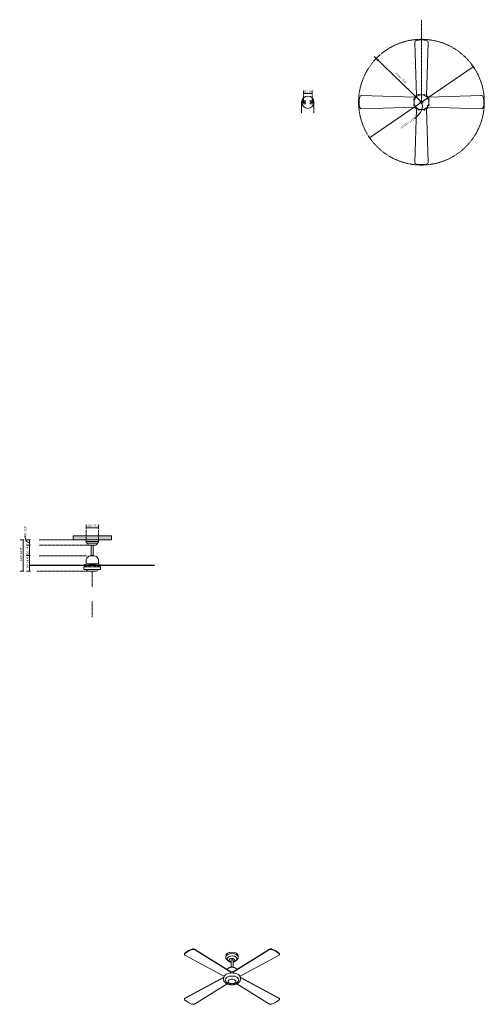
# Model space of a CAD drawing. Header units: millimetres. Extents: x 5832 to 10710, y -2876 to 7461.
import ezdxf

# ---------------------------------------------------------------- set-up
doc = ezdxf.new("R2010")
doc.units = ezdxf.units.MM
doc.linetypes.add('Dash', pattern=[6, 3, -3])
doc.layers.add('A-ANNO-DIMS', color=7, linetype='Dash', lineweight=9, true_color=0xd2d2d2)
for name, color, linetype, lineweight in [('A-ANNO-DIMS-10', 7, 'Continuous', 9), ('A-CLNG', 7, 'Continuous', 9), ('E-LITE-EQPM', 7, 'Continuous', 20)]:
    doc.layers.add(name, color=color, linetype=linetype, lineweight=lineweight)
doc.styles.add('Arial', font='arial.ttf', dxfattribs={"height": 20})
doc.styles.add('Arial Narrow', font='ARIALN.TTF', dxfattribs={"height": 22})
doc.dimstyles.new('Diameter_-_3mm_Arial', dxfattribs={"dimscale": 304.8, "dimtxt": 20.405188, "dimasz": 0, "dimexe": 0.07874, "dimexo": 0, "dimgap": 0.049213, "dimtad": 1, "dimjust": 3, "dimdec": 0, "dimzin": 0, "dimdsep": 46, "dimtxsty": 'Arial', "dimblk1": 'NONE', "dimblk2": 'NONE', "dimsah": 1, "dimcen": 0.09, "dimadec": 0, "dimazin": 0, "dimtfac": 1, "dimtdec": 4, "dimtix": 1, "dimtmove": 0, "dimatfit": 2, "dimfxl": 1, "dimtvp": 1, "dimtolj": 1, "dimtzin": 0, "dimarcsym": 2})
doc.dimstyles.new('FARO_-_2_2mm_Arial_Narrow_mm_Inch_Left', dxfattribs={"dimscale": 304.8, "dimtxt": 22.515481, "dimasz": 0, "dimexe": 0.098425, "dimexo": 0.0625, "dimgap": 0.016404, "dimtad": 1, "dimdec": 0, "dimzin": 0, "dimdsep": 46, "dimtxsty": 'Arial Narrow', "dimblk1": 'NONE', "dimblk2": 'NONE', "dimsah": 1, "dimcen": 0.09, "dimadec": 0, "dimazin": 0, "dimtfac": 1, "dimtdec": 4, "dimtix": 1, "dimtmove": 0, "dimatfit": 3, "dimfxl": 0.032808, "dimfxlon": 1, "dimtvp": 1, "dimtolj": 1, "dimtzin": 0, "dimarcsym": 2})
doc.dimstyles.new('FARO_-_2_2mm_Arial_Narrow_mm_Inch_Left_1', dxfattribs={"dimscale": 304.8, "dimtxt": 22.515481, "dimasz": 0, "dimexe": 0.098425, "dimexo": 0.0625, "dimgap": 0.016404, "dimtad": 1, "dimdec": 0, "dimzin": 0, "dimdsep": 46, "dimtxsty": 'Arial Narrow', "dimblk1": 'NONE', "dimblk2": 'NONE', "dimsah": 1, "dimcen": 0.09, "dimadec": 0, "dimazin": 0, "dimtfac": 1, "dimtdec": 4, "dimtix": 1, "dimtmove": 1, "dimatfit": 3, "dimfxl": 0.032808, "dimfxlon": 1, "dimtvp": 1, "dimtolj": 1, "dimtzin": 0, "dimarcsym": 2})
doc.dimstyles.new('FARO_-_2_2mm_Arial_Narrow_mm_Inch_Right', dxfattribs={"dimscale": 304.8, "dimtxt": 22.515481, "dimasz": 0, "dimexe": 0.098425, "dimexo": 0.0625, "dimgap": 0.016404, "dimtad": 1, "dimdec": 0, "dimzin": 0, "dimdsep": 46, "dimtxsty": 'Arial Narrow', "dimblk1": 'NONE', "dimblk2": 'NONE', "dimsah": 1, "dimcen": 0.09, "dimadec": 0, "dimazin": 0, "dimtfac": 1, "dimtdec": 4, "dimtix": 1, "dimtmove": 0, "dimatfit": 3, "dimfxl": 0.032808, "dimfxlon": 1, "dimtvp": 1, "dimtolj": 1, "dimtzin": 0, "dimarcsym": 2})
doc.dimstyles.new('Radial_-_3mm_Arial', dxfattribs={"dimscale": 304.8, "dimtxt": 20.405188, "dimasz": 0.098425, "dimexe": 0.098425, "dimexo": 0, "dimgap": 0.057415, "dimtad": 1, "dimjust": 3, "dimdec": 0, "dimzin": 0, "dimdsep": 46, "dimtxsty": 'Arial', "dimsah": 1, "dimcen": 0.09, "dimdle": 0.098425, "dimadec": 0, "dimazin": 0, "dimtfac": 1, "dimtdec": 4, "dimtix": 1, "dimtmove": 0, "dimatfit": 2, "dimfxl": 1, "dimtvp": 1, "dimtfill": 1, "dimtolj": 1, "dimtzin": 0, "dimarcsym": 2})

# ---------------------------------------------------------------- blocks, each defined once
blk = doc.blocks.new('33284 - 33284 IBIZA White ceiling fan-505902-Alzado_PDF')
at = {"layer": 'E-LITE-EQPM'}
for p, q in [((6529, 2000), (6529, 1982)), ((6659, 1982), (6529, 1982)), ((6659, 1982), (6659, 2000)), ((6645, 1964), (6543, 1964)), ((6563, 1944), (6623, 1944)), ((6584, 1944), (6584, 1834)), ((6605, 1834), (6605, 1944)), ((6623, 1944), (6626, 1944)), ((6529, 1782), (6529, 1749)), ((6580, 1834), (6580, 1832)), ((6608, 1834), (6580, 1834)), ((6608, 1832), (6608, 1834)), ((6659, 1749), (6659, 1782)), ((5939, 1735), (5939, 1732)), ((5939, 1735), (5945, 1735)), ((5945, 1732), (5939, 1732)), ((5939, 1732), (5939, 1730)), ((5939, 1732), (5945, 1732)), ((5945, 1730), (5939, 1730)), ((5945, 1735), (5966, 1735)), ((5966, 1732), (5945, 1732)), ((5945, 1732), (5966, 1732)), ((5966, 1730), (5945, 1730)), ((5966, 1735), (6524, 1735)), ((6524, 1732), (5966, 1732)), ((5966, 1732), (6524, 1732)), ((6524, 1730), (5966, 1730)), ((6506, 1718), (6506, 1691)), ((6682, 1718), (6506, 1718)), ((6508, 1690), (6508, 1690)), ((6512, 1736), (6512, 1735)), ((6512, 1736), (6513, 1736)), ((6512, 1736), (6512, 1735)), ((6512, 1736), (6512, 1736)), ((6512, 1730), (6512, 1718)), ((6512, 1730), (6512, 1718)), ((6513, 1739), (6513, 1737)), ((6513, 1739), (6513, 1737)), ((6513, 1736), (6524, 1736)), ((6514, 1737), (6514, 1737)), ((6514, 1737), (6514, 1736)), ((6514, 1737), (6514, 1737)), ((6514, 1737), (6523, 1737)), ((6514, 1737), (6514, 1736)), ((6515, 1741), (6515, 1741)), ((6515, 1741), (6515, 1741)), ((6515, 1741), (6515, 1741)), ((6515, 1741), (6515, 1741)), ((6521, 1741), (6521, 1741)), ((6521, 1741), (6522, 1741)), ((6521, 1741), (6521, 1741)), ((6521, 1741), (6521, 1741)), ((6523, 1737), (6523, 1739)), ((6523, 1737), (6523, 1739)), ((6523, 1736), (6523, 1737)), ((6523, 1737), (6523, 1737)), ((6523, 1737), (6523, 1737)), ((6523, 1736), (6523, 1737)), ((6523, 1690), (6554, 1670)), ((6524, 1735), (6524, 1736)), ((6524, 1735), (6524, 1736)), ((6524, 1736), (6524, 1736)), ((6524, 1735), (6524, 1732)), ((6524, 1735), (6540, 1735)), ((6540, 1732), (6524, 1732)), ((6524, 1732), (6524, 1730)), ((6524, 1732), (6540, 1732)), ((6540, 1730), (6524, 1730)), ((6524, 1718), (6524, 1730)), ((6524, 1719), (6524, 1730)), ((6543, 1730), (6524, 1719)), ((6659, 1749), (6529, 1749)), ((6540, 1735), (6648, 1735)), ((6648, 1732), (6540, 1732)), ((6540, 1732), (6648, 1732)), ((6648, 1730), (6540, 1730)), ((6634, 1670), (6554, 1670)), ((6560, 1736), (6560, 1735)), ((6560, 1736), (6563, 1736)), ((6560, 1736), (6560, 1735)), ((6560, 1736), (6560, 1736)), ((6560, 1730), (6560, 1718)), ((6561, 1739), (6561, 1737)), ((6561, 1739), (6561, 1739)), ((6561, 1739), (6561, 1737)), ((6561, 1737), (6561, 1736)), ((6561, 1737), (6564, 1737)), ((6561, 1737), (6561, 1736)), ((6562, 1741), (6563, 1741)), ((6563, 1741), (6563, 1741)), ((6563, 1741), (6563, 1741)), ((6563, 1736), (6572, 1736)), ((6564, 1737), (6570, 1737)), ((6568, 1741), (6569, 1741)), ((6569, 1741), (6568, 1741)), ((6570, 1740), (6571, 1739)), ((6570, 1737), (6570, 1737)), ((6570, 1736), (6570, 1737)), ((6570, 1736), (6570, 1737)), ((6571, 1737), (6571, 1739)), ((6571, 1737), (6571, 1739)), ((6572, 1735), (6572, 1736)), ((6572, 1735), (6572, 1736)), ((6572, 1736), (6572, 1736)), ((6572, 1718), (6572, 1730)), ((6575, 1736), (6575, 1735)), ((6582, 1747), (6582, 1743)), ((6606, 1743), (6582, 1743)), ((6587, 1743), (6587, 1738)), ((6602, 1738), (6602, 1743)), ((6606, 1743), (6606, 1747)), ((6613, 1735), (6613, 1736)), ((6617, 1736), (6617, 1735)), ((6617, 1736), (6625, 1736)), ((6617, 1736), (6617, 1735)), ((6617, 1736), (6617, 1736)), ((6617, 1730), (6617, 1718)), ((6618, 1739), (6618, 1737)), ((6618, 1739), (6618, 1739)), ((6618, 1739), (6618, 1737)), ((6618, 1737), (6618, 1737)), ((6618, 1737), (6618, 1736)), ((6618, 1737), (6624, 1737)), ((6618, 1737), (6618, 1736)), ((6620, 1741), (6620, 1741)), ((6620, 1741), (6620, 1741)), ((6624, 1737), (6627, 1737)), ((6625, 1741), (6626, 1741)), ((6626, 1741), (6625, 1741)), ((6625, 1736), (6629, 1736)), ((6626, 1741), (6626, 1741)), ((6627, 1736), (6627, 1737)), ((6627, 1736), (6627, 1737)), ((6628, 1737), (6628, 1739)), ((6628, 1737), (6628, 1739)), ((6629, 1735), (6629, 1736)), ((6629, 1735), (6629, 1736)), ((6629, 1736), (6629, 1736)), ((6629, 1718), (6629, 1730)), ((6634, 1670), (6665, 1690)), ((6664, 1719), (6646, 1730)), ((6648, 1735), (6664, 1735)), ((6664, 1732), (6648, 1732)), ((6648, 1732), (6664, 1732)), ((6664, 1730), (6648, 1730)), ((6664, 1736), (6664, 1735)), ((6664, 1736), (6676, 1736)), ((6664, 1736), (6664, 1735)), ((6664, 1736), (6664, 1736)), ((6664, 1732), (6664, 1735)), ((6664, 1735), (7223, 1735)), ((6664, 1730), (6664, 1732)), ((7223, 1732), (6664, 1732)), ((6664, 1732), (7223, 1732)), ((7223, 1730), (6664, 1730)), ((6664, 1730), (6664, 1718)), ((6664, 1730), (6664, 1719)), ((6665, 1739), (6665, 1737)), ((6665, 1739), (6665, 1737)), ((6665, 1737), (6665, 1736)), ((6665, 1737), (6668, 1737)), ((6665, 1737), (6665, 1737)), ((6665, 1737), (6665, 1737)), ((6665, 1737), (6665, 1736)), ((6667, 1741), (6667, 1741)), ((6667, 1741), (6667, 1741)), ((6667, 1741), (6667, 1741)), ((6667, 1741), (6667, 1741)), ((6673, 1741), (6673, 1741)), ((6673, 1741), (6673, 1741)), ((6673, 1741), (6673, 1741)), ((6673, 1741), (6673, 1741)), ((6673, 1741), (6673, 1741)), ((6673, 1737), (6674, 1737)), ((6674, 1737), (6674, 1737)), ((6674, 1736), (6674, 1737)), ((6674, 1737), (6674, 1737)), ((6674, 1737), (6674, 1737)), ((6674, 1736), (6674, 1737)), ((6674, 1737), (6674, 1737)), ((6675, 1737), (6675, 1739)), ((6675, 1737), (6675, 1739)), ((6675, 1737), (6675, 1737)), ((6676, 1735), (6676, 1736)), ((6676, 1736), (6676, 1736)), ((6676, 1735), (6676, 1736)), ((6676, 1736), (6676, 1736)), ((6676, 1718), (6676, 1730)), ((6676, 1718), (6676, 1730)), ((6680, 1690), (6680, 1690)), ((6682, 1691), (6682, 1718)), ((7223, 1735), (7243, 1735)), ((7243, 1732), (7223, 1732)), ((7223, 1732), (7243, 1732)), ((7243, 1730), (7223, 1730)), ((7243, 1735), (7249, 1735)), ((7249, 1732), (7243, 1732)), ((7243, 1732), (7249, 1732)), ((7249, 1730), (7243, 1730)), ((7249, 1732), (7249, 1735)), ((7249, 1730), (7249, 1732))]:
    blk.add_line(p, q, dxfattribs=at)
at = {"layer": 'E-LITE-EQPM', "flags": 128}
for points in [[(6543, 1964), (6538, 1966), (6533, 1971), (6530, 1976), (6529, 1982)], [(6659, 1982), (6658, 1976), (6655, 1971), (6650, 1966), (6645, 1964)], [(6563, 1944), (6557, 1945), (6551, 1948), (6547, 1952), (6544, 1958), (6543, 1964)], [(6645, 1964), (6644, 1957), (6641, 1952), (6637, 1948), (6631, 1945), (6626, 1944)], [(6529, 1782), (6530, 1792), (6533, 1801), (6537, 1809), (6544, 1817), (6551, 1823), (6559, 1828), (6569, 1831), (6578, 1832), (6579, 1832)], [(6579, 1832), (6580, 1832), (6581, 1832)], [(6609, 1832), (6608, 1832), (6605, 1832), (6601, 1832), (6596, 1832), (6591, 1832), (6586, 1832), (6582, 1832), (6580, 1832), (6579, 1832)], [(6607, 1832), (6608, 1832), (6609, 1832)], [(6609, 1832), (6619, 1831), (6628, 1828), (6637, 1824), (6644, 1818), (6650, 1810), (6655, 1802), (6658, 1792), (6659, 1783), (6659, 1782)], [(6507, 1690), (6507, 1690), (6506, 1691)], [(6509, 1690), (6508, 1690), (6508, 1690)], [(6508, 1690), (6509, 1690), (6512, 1690), (6516, 1690), (6523, 1690), (6531, 1690), (6540, 1690), (6550, 1690), (6562, 1690), (6574, 1690), (6587, 1690), (6599, 1690), (6612, 1690), (6624, 1690), (6636, 1690), (6646, 1690), (6656, 1690), (6664, 1690), (6671, 1690), (6676, 1690), (6679, 1690), (6680, 1690), (6680, 1690)], [(6513, 1739), (6514, 1740), (6515, 1741)], [(6513, 1739), (6514, 1740), (6515, 1741)], [(6514, 1737), (6513, 1737), (6513, 1737)], [(6514, 1737), (6513, 1737), (6513, 1737)], [(6514, 1737), (6514, 1737), (6514, 1737)], [(6514, 1737), (6516, 1737), (6519, 1737), (6521, 1737), (6523, 1737), (6523, 1737)], [(6521, 1741), (6520, 1741), (6518, 1741), (6516, 1741), (6515, 1741)], [(6521, 1741), (6523, 1740), (6523, 1739)], [(6522, 1740), (6523, 1740), (6523, 1739)], [(6523, 1737), (6523, 1737), (6523, 1737)], [(6531, 1748), (6530, 1748), (6530, 1749)], [(6532, 1747), (6533, 1747), (6536, 1747), (6540, 1747), (6547, 1747), (6554, 1747), (6563, 1747), (6573, 1747), (6583, 1747), (6594, 1747), (6605, 1747), (6615, 1747), (6625, 1747), (6634, 1747), (6642, 1747), (6648, 1747), (6652, 1747), (6655, 1747), (6656, 1747)], [(6561, 1739), (6561, 1740), (6563, 1741)], [(6561, 1740), (6561, 1740), (6562, 1740)], [(6561, 1737), (6561, 1737), (6561, 1737)], [(6561, 1737), (6562, 1737), (6564, 1737)], [(6561, 1737), (6561, 1737), (6561, 1737)], [(6565, 1741), (6563, 1741), (6563, 1741)], [(6563, 1741), (6563, 1741), (6565, 1741)], [(6564, 1737), (6567, 1737), (6569, 1737), (6570, 1737)], [(6569, 1741), (6568, 1741), (6566, 1741), (6565, 1741)], [(6567, 1741), (6568, 1741), (6569, 1741)], [(6569, 1741), (6570, 1740), (6571, 1739)], [(6571, 1737), (6570, 1737), (6570, 1737)], [(6571, 1737), (6570, 1737), (6570, 1737)], [(6575, 1736), (6576, 1738), (6577, 1738)], [(6611, 1738), (6610, 1738), (6607, 1738), (6603, 1738), (6598, 1738), (6592, 1738), (6587, 1738), (6582, 1738), (6579, 1738), (6578, 1738), (6577, 1738)], [(6610, 1738), (6611, 1738), (6611, 1738)], [(6611, 1738), (6613, 1737), (6613, 1736)], [(6618, 1739), (6618, 1740), (6620, 1741)], [(6618, 1740), (6618, 1740), (6620, 1741)], [(6618, 1737), (6618, 1737), (6618, 1737)], [(6618, 1737), (6618, 1737), (6618, 1737)], [(6619, 1737), (6619, 1737), (6621, 1737), (6624, 1737)], [(6624, 1741), (6621, 1741), (6620, 1741), (6620, 1741)], [(6620, 1741), (6621, 1741), (6622, 1741)], [(6624, 1741), (6624, 1741), (6625, 1741), (6626, 1741)], [(6626, 1741), (6625, 1741), (6624, 1741)], [(6624, 1737), (6626, 1737), (6627, 1737)], [(6626, 1741), (6627, 1740), (6628, 1739)], [(6627, 1740), (6627, 1740), (6628, 1739)], [(6628, 1737), (6627, 1737), (6627, 1737)], [(6628, 1737), (6627, 1737), (6627, 1737)], [(6658, 1749), (6657, 1747), (6656, 1747)], [(6665, 1739), (6666, 1740), (6667, 1741)], [(6665, 1739), (6666, 1740), (6667, 1741)], [(6665, 1737), (6665, 1737), (6665, 1737)], [(6666, 1737), (6666, 1737), (6669, 1737), (6672, 1737), (6674, 1737), (6674, 1737)], [(6673, 1741), (6671, 1741), (6669, 1741), (6667, 1741), (6667, 1741)], [(6673, 1741), (6675, 1740), (6675, 1739)], [(6673, 1741), (6675, 1740), (6675, 1739)], [(6675, 1737), (6675, 1737), (6674, 1737)], [(6675, 1737), (6675, 1737), (6674, 1737)], [(6682, 1691), (6681, 1690), (6680, 1690)]]:
    blk.add_lwpolyline(points, dxfattribs=at)
blk = doc.blocks.new('33284 - 33284 IBIZA White ceiling fan-505902-00 Isometrico PDF')
at = {"layer": 'E-LITE-EQPM', "color": 251, "lineweight": 9, "true_color": 0x636466}
for p, q in [((1898, -2347), (1898, -2349)), ((1898, -2349), (1898, -2351)), ((1904, -2359), (2312, -2580)), ((2003, -2298), (2386, -2534)), ((2386, -2538), (2003, -2302)), ((2333, -2367), (2333, -2381)), ((2410, -2534), (2793, -2298)), ((2793, -2302), (2410, -2538)), ((2463, -2381), (2463, -2367)), ((2484, -2580), (2892, -2359)), ((2898, -2349), (2898, -2347)), ((2898, -2351), (2898, -2349)), ((2333, -2381), (2334, -2388)), ((2391, -2408), (2388, -2414)), ((2388, -2412), (2388, -2487)), ((2420, -2425), (2408, -2429)), ((2409, -2487), (2409, -2412)), ((2463, -2385), (2463, -2381)), ((2378, -2548), (2381, -2547)), ((2388, -2540), (2388, -2538)), ((2388, -2542), (2388, -2540)), ((2408, -2538), (2408, -2540)), ((2408, -2540), (2408, -2542)), ((2415, -2547), (2418, -2548)), ((1904, -2811), (2311, -2591)), ((2311, -2595), (1904, -2815)), ((2003, -2873), (2347, -2661)), ((2310, -2597), (2310, -2619)), ((2449, -2661), (2793, -2873)), ((2485, -2591), (2892, -2811)), ((2892, -2815), (2485, -2595)), ((2486, -2619), (2486, -2597)), ((1898, -2820), (1898, -2822)), ((1898, -2822), (1898, -2824)), ((2898, -2822), (2898, -2820)), ((2898, -2824), (2898, -2822))]:
    blk.add_line(p, q, dxfattribs=at)
for points in [[(1898, -2348, 0), (1898, -2346, 0), (1899, -2343, 0), (1901, -2341, 0)], [(1901, -2345, 0), (1899, -2347, 0), (1898, -2350, 0), (1898, -2352, 0), (1899, -2355, 0), (1901, -2357, 0), (1904, -2359, 0)], [(1901, -2341, 0), (1935, -2316, 0), (1978, -2296, 0)], [(1978, -2300, 0), (1935, -2320, 0), (1901, -2345, 0)], [(1978, -2296, 0), (1982, -2295, 0), (1986, -2294, 0), (1991, -2295, 0), (1995, -2295, 0), (2000, -2296, 0), (2003, -2298, 0)], [(2003, -2302, 0), (2000, -2300, 0), (1995, -2299, 0), (1991, -2299, 0), (1986, -2299, 0), (1982, -2299, 0), (1978, -2300, 0)], [(2352, -2340, 0), (2338, -2352, 0), (2333, -2367, 0)], [(2352, -2355, 0), (2338, -2367, 0), (2333, -2381, 0)], [(2362, -2376, 0), (2350, -2387, 0), (2347, -2400, 0)], [(2463, -2367, 0), (2458, -2352, 0), (2444, -2340, 0), (2423, -2332, 0), (2398, -2329, 0), (2373, -2332, 0), (2352, -2340, 0)], [(2463, -2381, 0), (2458, -2367, 0), (2444, -2355, 0), (2423, -2346, 0), (2398, -2344, 0), (2373, -2346, 0), (2352, -2355, 0)], [(2449, -2400, 0), (2449, -2393, 0), (2441, -2381, 0), (2425, -2371, 0), (2404, -2367, 0), (2381, -2369, 0), (2362, -2376, 0)], [(2793, -2298, 0), (2797, -2296, 0), (2801, -2295, 0), (2805, -2295, 0), (2810, -2294, 0), (2814, -2295, 0), (2818, -2296, 0)], [(2818, -2300, 0), (2814, -2299, 0), (2810, -2299, 0), (2805, -2299, 0), (2801, -2299, 0), (2797, -2300, 0), (2793, -2302, 0)], [(2818, -2296, 0), (2861, -2316, 0), (2895, -2341, 0)], [(2895, -2345, 0), (2861, -2320, 0), (2818, -2300, 0)], [(2892, -2359, 0), (2895, -2357, 0), (2897, -2355, 0), (2898, -2352, 0), (2898, -2350, 0), (2897, -2347, 0), (2895, -2345, 0)], [(2895, -2341, 0), (2897, -2343, 0), (2898, -2346, 0), (2898, -2348, 0)], [(2333, -2383, 0), (2333, -2385, 0), (2334, -2387, 0), (2334, -2390, 0), (2335, -2392, 0), (2336, -2394, 0), (2337, -2397, 0), (2338, -2399, 0), (2339, -2401, 0), (2340, -2402, 0), (2342, -2404, 0), (2343, -2406, 0), (2345, -2408, 0), (2346, -2409, 0), (2348, -2411, 0), (2350, -2412, 0), (2351, -2413, 0), (2353, -2415, 0), (2354, -2415, 0)], [(2347, -2397, 0), (2347, -2399, 0), (2347, -2401, 0), (2348, -2403, 0), (2348, -2405, 0), (2349, -2407, 0), (2350, -2409, 0), (2351, -2411, 0), (2352, -2412, 0), (2353, -2414, 0), (2354, -2415, 0), (2355, -2417, 0), (2356, -2418, 0), (2357, -2420, 0), (2359, -2421, 0), (2360, -2422, 0), (2361, -2423, 0), (2363, -2424, 0), (2364, -2425, 0), (2366, -2426, 0), (2367, -2427, 0), (2369, -2427, 0), (2370, -2428, 0), (2372, -2429, 0), (2373, -2429, 0), (2375, -2430, 0), (2377, -2431, 0), (2378, -2431, 0), (2380, -2432, 0), (2381, -2432, 0), (2383, -2432, 0), (2385, -2433, 0), (2386, -2433, 0), (2388, -2433, 0)], [(2388, -2429, 0), (2384, -2428, 0), (2370, -2421, 0), (2367, -2409, 0), (2376, -2399, 0)], [(2376, -2399, 0), (2393, -2394, 0), (2412, -2396, 0), (2426, -2404, 0), (2429, -2415, 0), (2420, -2425, 0)], [(2408, -2413, 0), (2408, -2411, 0), (2401, -2406, 0), (2391, -2408, 0)], [(2408, -2433, 0), (2408, -2433, 0), (2410, -2433, 0), (2412, -2433, 0), (2413, -2432, 0), (2415, -2432, 0), (2417, -2431, 0), (2418, -2431, 0), (2420, -2430, 0), (2422, -2430, 0), (2423, -2429, 0), (2425, -2429, 0), (2426, -2428, 0), (2428, -2427, 0), (2429, -2426, 0), (2430, -2426, 0)], [(2449, -2397, 0), (2449, -2399, 0), (2449, -2401, 0), (2448, -2403, 0), (2448, -2405, 0), (2447, -2407, 0), (2446, -2409, 0), (2445, -2411, 0), (2444, -2412, 0), (2443, -2414, 0), (2442, -2415, 0), (2441, -2417, 0), (2440, -2418, 0), (2439, -2420, 0), (2437, -2421, 0), (2436, -2422, 0), (2435, -2423, 0), (2433, -2424, 0), (2432, -2425, 0), (2430, -2426, 0), (2430, -2426, 0)], [(2463, -2383, 0), (2463, -2385, 0), (2462, -2387, 0), (2462, -2390, 0), (2461, -2392, 0), (2460, -2394, 0), (2459, -2397, 0), (2458, -2399, 0), (2457, -2401, 0), (2456, -2402, 0), (2454, -2404, 0), (2453, -2406, 0), (2451, -2408, 0), (2450, -2409, 0), (2448, -2411, 0), (2446, -2412, 0), (2445, -2413, 0), (2443, -2415, 0), (2442, -2415, 0)], [(2336, -2561, 0), (2319, -2576, 0), (2311, -2593, 0), (2311, -2602, 0)], [(2312, -2580, 0), (2314, -2581, 0), (2315, -2581, 0)], [(2485, -2602, 0), (2483, -2584, 0), (2470, -2568, 0), (2448, -2556, 0), (2421, -2548, 0), (2390, -2547, 0), (2361, -2551, 0), (2336, -2561, 0)], [(2346, -2509, 0), (2348, -2507, 0), (2349, -2505, 0), (2351, -2503, 0), (2353, -2502, 0), (2355, -2500, 0), (2357, -2499, 0), (2359, -2497, 0), (2361, -2496, 0), (2362, -2495, 0)], [(2448, -2649, 0), (2464, -2636, 0), (2469, -2620, 0), (2464, -2604, 0), (2448, -2591, 0), (2425, -2582, 0), (2398, -2579, 0), (2371, -2582, 0), (2348, -2591, 0)], [(2450, -2509, 0), (2448, -2507, 0), (2447, -2505, 0), (2445, -2503, 0), (2443, -2502, 0), (2441, -2500, 0), (2439, -2499, 0), (2437, -2497, 0), (2435, -2496, 0), (2433, -2495, 0), (2431, -2494, 0), (2429, -2493, 0), (2427, -2492, 0), (2425, -2491, 0), (2423, -2490, 0), (2422, -2490, 0), (2420, -2489, 0), (2418, -2489, 0), (2416, -2488, 0), (2414, -2488, 0), (2413, -2487, 0), (2411, -2487, 0), (2409, -2487, 0), (2407, -2487, 0), (2406, -2486, 0), (2404, -2486, 0), (2402, -2486, 0), (2400, -2486, 0), (2398, -2486, 0), (2397, -2486, 0), (2395, -2486, 0), (2393, -2486, 0), (2391, -2486, 0), (2390, -2486, 0), (2388, -2487, 0), (2386, -2487, 0), (2384, -2487, 0), (2383, -2488, 0), (2381, -2488, 0), (2379, -2488, 0), (2377, -2489, 0), (2375, -2490, 0), (2374, -2490, 0), (2372, -2491, 0), (2370, -2492, 0), (2368, -2492, 0), (2366, -2493, 0), (2364, -2494, 0), (2362, -2495, 0)], [(2381, -2547, 0), (2383, -2547, 0), (2385, -2546, 0), (2387, -2545, 0), (2388, -2543, 0), (2388, -2542, 0), (2388, -2540, 0), (2387, -2539, 0), (2386, -2538, 0)], [(2386, -2534, 0), (2387, -2535, 0), (2388, -2536, 0), (2388, -2538, 0)], [(2409, -2535, 0), (2398, -2534, 0), (2387, -2535, 0)], [(2409, -2535, 0), (2398, -2535, 0), (2387, -2535, 0)], [(2408, -2538, 0), (2408, -2536, 0), (2409, -2535, 0), (2410, -2534, 0)], [(2410, -2538, 0), (2409, -2539, 0), (2408, -2540, 0), (2408, -2542, 0), (2408, -2543, 0), (2409, -2545, 0), (2411, -2546, 0), (2413, -2547, 0), (2415, -2547, 0)], [(2481, -2581, 0), (2482, -2581, 0), (2484, -2580, 0)], [(2310, -2619, 0), (2310, -2621, 0), (2311, -2623, 0), (2311, -2625, 0), (2312, -2627, 0), (2312, -2629, 0), (2313, -2631, 0), (2314, -2633, 0), (2315, -2635, 0), (2316, -2637, 0), (2317, -2639, 0), (2319, -2641, 0), (2321, -2643, 0), (2322, -2645, 0), (2324, -2646, 0), (2326, -2648, 0), (2328, -2650, 0), (2330, -2651, 0), (2332, -2653, 0), (2335, -2654, 0), (2337, -2656, 0), (2340, -2657, 0), (2343, -2659, 0), (2345, -2660, 0), (2348, -2661, 0), (2351, -2662, 0), (2354, -2663, 0), (2357, -2664, 0), (2360, -2665, 0), (2363, -2666, 0), (2366, -2667, 0), (2370, -2667, 0), (2373, -2668, 0), (2376, -2669, 0), (2380, -2669, 0), (2383, -2669, 0), (2387, -2670, 0), (2390, -2670, 0), (2394, -2670, 0), (2397, -2670, 0), (2401, -2670, 0), (2404, -2670, 0), (2407, -2670, 0), (2411, -2670, 0), (2414, -2669, 0), (2418, -2669, 0), (2421, -2668, 0), (2424, -2668, 0), (2428, -2667, 0), (2431, -2666, 0), (2434, -2666, 0), (2437, -2665, 0), (2440, -2664, 0), (2443, -2663, 0), (2446, -2662, 0), (2449, -2660, 0), (2452, -2659, 0), (2455, -2658, 0), (2457, -2657, 0), (2460, -2655, 0)], [(2348, -2591, 0), (2332, -2604, 0), (2327, -2620, 0), (2332, -2636, 0), (2348, -2649, 0), (2371, -2658, 0), (2398, -2661, 0), (2425, -2658, 0), (2448, -2649, 0)], [(2370, -2619, 0), (2359, -2630, 0), (2359, -2642, 0), (2370, -2652, 0), (2388, -2658, 0), (2408, -2658, 0), (2426, -2652, 0)], [(2426, -2652, 0), (2437, -2642, 0), (2437, -2630, 0), (2426, -2619, 0), (2408, -2613, 0), (2388, -2613, 0), (2370, -2619, 0)], [(2486, -2619, 0), (2486, -2621, 0), (2485, -2623, 0), (2485, -2625, 0), (2484, -2627, 0), (2484, -2629, 0), (2483, -2631, 0), (2482, -2633, 0), (2481, -2635, 0), (2480, -2637, 0), (2479, -2639, 0), (2477, -2641, 0), (2476, -2643, 0), (2474, -2645, 0), (2472, -2646, 0), (2470, -2648, 0), (2468, -2650, 0), (2466, -2651, 0), (2464, -2653, 0), (2461, -2654, 0), (2460, -2655, 0)], [(1898, -2821, 0), (1898, -2818, 0), (1899, -2816, 0), (1901, -2813, 0), (1904, -2811, 0)], [(1904, -2815, 0), (1901, -2817, 0), (1899, -2820, 0), (1898, -2822, 0), (1898, -2825, 0), (1899, -2828, 0), (1901, -2830, 0)], [(1901, -2830, 0), (1935, -2855, 0), (1978, -2874, 0)], [(1978, -2874, 0), (1982, -2876, 0), (1986, -2876, 0), (1991, -2876, 0), (1995, -2875, 0), (2000, -2874, 0), (2003, -2873, 0)], [(2793, -2873, 0), (2797, -2874, 0), (2801, -2875, 0), (2805, -2876, 0), (2810, -2876, 0), (2814, -2876, 0), (2818, -2874, 0)], [(2818, -2874, 0), (2861, -2855, 0), (2895, -2830, 0)], [(2892, -2811, 0), (2895, -2813, 0), (2897, -2816, 0), (2898, -2818, 0), (2898, -2821, 0)], [(2895, -2830, 0), (2897, -2828, 0), (2898, -2825, 0), (2898, -2822, 0), (2897, -2820, 0), (2895, -2817, 0), (2892, -2815, 0)]]:
    blk.add_polyline3d(points, dxfattribs=at)
blk = doc.blocks.new('33284 - 33284 IBIZA White ceiling fan-505902-Planta_PDF Fixing Holes')
at = {"layer": 'E-LITE-EQPM'}
for centre, start, end in [((-52, 0), 159.0427, 200.9573), ((-52, 0), 145.07031, 150), ((-52, 0), 131.81438, 135), ((-39.5, 0), 45, 48.18562), ((-39.5, 0), 30, 34.92969), ((-39.5, 0), 339.0427, 20.95731), ((-52, 0), 210, 214.92969), ((-52, 0), 225, 228.18562), ((-39.5, 0), 311.81439, 315), ((-39.5, 0), 325.07032, 330)]:
    blk.add_arc(centre, 2.75, start, end, dxfattribs=at)
blk = doc.blocks.new('33284 - 33284 IBIZA White ceiling fan-505902-Planta_PDF')
at = {"layer": 'E-LITE-EQPM'}
for p, q in [((-52, 69), (-70, 629)), ((70, 629), (52, 69)), ((-629, 70), (-69, 52)), ((69, 52), (629, 70)), ((-69, -52), (-629, -70)), ((-70, -629), (-52, -69)), ((52, -69), (70, -629)), ((629, -70), (69, -52))]:
    blk.add_line(p, q, dxfattribs=at)
at = {"layer": 'E-LITE-EQPM', "flags": 128}
for points in [[(-81, 30), (-79, 33), (-76, 34), (-73, 33), (-71, 30)], [(-74, 24), (-76, 24), (-79, 24), (-81, 27), (-81, 30), (-81, 30)], [(-30, 71), (-32, 73), (-33, 75), (-33, 78), (-31, 80), (-30, 81)], [(-30, 81), (-27, 81), (-25, 79), (-24, 76), (-24, 73), (-25, 73)], [(25, 73), (24, 73), (24, 76), (24, 79), (27, 81), (30, 81), (30, 81)], [(30, 81), (33, 79), (34, 76), (33, 73), (30, 71), (29, 71)], [(71, 30), (73, 32), (75, 33), (78, 33), (80, 31), (81, 30)], [(81, 30), (81, 27), (79, 25), (76, 24), (73, 24), (73, 24)], [(-81, -30), (-81, -27), (-79, -25), (-76, -24), (-74, -24)], [(-72, -31), (-73, -32), (-75, -33), (-78, -33), (-80, -31), (-81, -30)], [(-30, -81), (-33, -79), (-34, -76), (-33, -73), (-31, -72)], [(-24, -75), (-24, -76), (-24, -79), (-27, -81), (-30, -81), (-30, -81)], [(30, -81), (27, -81), (25, -79), (24, -76), (24, -75)], [(31, -72), (32, -73), (33, -75), (33, -78), (31, -80), (30, -81)], [(81, -30), (79, -33), (76, -34), (73, -33), (72, -31)], [(74, -24), (76, -24), (79, -24), (81, -27), (81, -30), (81, -30)]]:
    blk.add_lwpolyline(points, dxfattribs=at)
at = {"layer": 'E-LITE-EQPM'}
for centre, radius, start, end in [((-50, 629), 20, 102.5559, 181.8615), ((0, 405), 250, 77.4441, 102.5559), ((50, 629), 20, 358.1385, 77.4441), ((-405, 0), 250, 167.4441, 192.5559), ((-629, 50), 20, 88.1385, 167.4441), ((-76, 29), 6, 159.3994, 286.1429), ((-76, 29), 6, 31.4748, 159.3994), ((0, 0), 87.6, 126.3572, 143.6962), ((-70, 42), 10, 32.8361, 88.1385), ((-42, 70), 10, 181.8615, 238.3364), ((-29, 76), 6, 110.6006, 245.0075), ((-29, 76), 6, 334.4417, 110.6006), ((29, 76), 6, 69.3994, 208.0711), ((29, 76), 6, 291.7442, 69.3994), ((42, 70), 10, 299.5238, 358.1385), ((0, 0), 87.6, 36.3038, 53.6428), ((70, 42), 10, 91.8615, 149.766), ((76, 29), 6, 20.6006, 155.1259), ((76, 29), 6, 246.475, 20.6006), ((629, 50), 20, 12.5559, 91.8615), ((405, 0), 250, 347.4441, 12.5559), ((-629, -50), 20, 192.5559, 271.8615), ((-76, -29), 6, 80.946, 200.6006), ((-76, -29), 6, 200.6006, 319.5128), ((0, 0), 87.6, 216.3038, 233.6428), ((-70, -42), 10, 271.8615, 320.7506), ((-42, -70), 10, 129.6702, 178.1385), ((-29, -76), 6, 132.9387, 249.3994), ((-29, -76), 6, 249.3994, 5.65), ((29, -76), 6, 172.4685, 290.6006), ((29, -76), 6, 290.6006, 49.6056), ((42, -70), 10, 1.8615, 52.6078), ((0, 0), 87.6, 306.3572, 323.6962), ((70, -42), 10, 216.31, 268.1385), ((76, -29), 6, 214.1875, 339.3994), ((76, -29), 6, 339.3994, 106.3203), ((629, -50), 20, 268.1385, 347.4441), ((-50, -629), 20, 178.1385, 257.4441), ((0, -405), 250, 257.4441, 282.5559), ((50, -629), 20, 282.5559, 1.8615)]:
    blk.add_arc(centre, radius, start, end, dxfattribs=at)
blk = doc.blocks.new('DIMBLOCK1-Alzado_PDF')
at = {"layer": 'A-ANNO-DIMS-10', "color": 251, "true_color": 0x5b5b5b, "transparency": 16777216}
for p, q in [((6529, 2116), (6529, 2156)), ((6529, 2126), (6659, 2126)), ((6529, 2126), (6529, 2116)), ((6659, 2116), (6659, 2156)), ((6659, 2126), (6659, 2116))]:
    blk.add_line(p, q, dxfattribs=at)
at = {"layer": 'A-ANNO-DIMS-10', "color": 0, "transparency": 16777216, "insert": (6541, 2160), "char_height": 22, "width": 128.66, "attachment_point": 1, "line_spacing_factor": 0.974696, "style": 'Arial Narrow'}
blk.add_mtext('130 / 5.1"', dxfattribs=at)
blk = doc.blocks.new('_None')
blk = doc.blocks.new('DIMBLOCK2-Alzado_PDF')
at = {"layer": 'A-ANNO-DIMS-10', "color": 251, "true_color": 0x5b5b5b, "transparency": 16777216}
for p, q in [((5877, 2000), (5837, 2000)), ((5867, 2000), (5867, 1670)), ((5867, 2000), (5877, 2000)), ((5877, 1670), (5837, 1670)), ((5867, 1670), (5877, 1670))]:
    blk.add_line(p, q, dxfattribs=at)
at = {"layer": 'A-ANNO-DIMS-10', "color": 0, "transparency": 16777216, "insert": (5834, 1775), "char_height": 22, "width": 145.39, "attachment_point": 1, "rotation": 90, "line_spacing_factor": 0.974696, "style": 'Arial Narrow'}
blk.add_mtext('330 / 13.0"', dxfattribs=at)
blk = doc.blocks.new('DIMBLOCK3-Alzado_PDF')
at = {"layer": 'A-ANNO-DIMS-10', "color": 251, "true_color": 0x5b5b5b, "transparency": 16777216}
for p, q in [((5944, 2000), (5904, 2000)), ((5934, 2000), (5934, 1944)), ((5934, 2000), (5944, 2000)), ((5944, 1944), (5904, 1944)), ((5934, 1944), (5944, 1944))]:
    blk.add_line(p, q, dxfattribs=at)
blk.add_ellipse((5934, 2036), major_axis=(0, 63.9), ratio=0.715196, start_param=1.570796, end_param=3.141593, dxfattribs=at)
at = {"layer": 'A-ANNO-DIMS-10', "color": 0, "transparency": 16777216, "insert": (5878, 2036), "char_height": 22, "width": 111.93, "attachment_point": 1, "rotation": 90, "line_spacing_factor": 0.974696, "style": 'Arial Narrow'}
blk.add_mtext('56 / 2.2"', dxfattribs=at)
blk = doc.blocks.new('DIMBLOCK4-Alzado_PDF')
at = {"layer": 'A-ANNO-DIMS-10', "color": 251, "true_color": 0x5b5b5b, "transparency": 16777216}
for p, q in [((5944, 1944), (5904, 1944)), ((5934, 1944), (5934, 1834)), ((5934, 1944), (5944, 1944)), ((5944, 1834), (5904, 1834)), ((5934, 1834), (5944, 1834))]:
    blk.add_line(p, q, dxfattribs=at)
at = {"layer": 'A-ANNO-DIMS-10', "color": 0, "transparency": 16777216, "insert": (5901, 1835), "char_height": 22, "width": 128.66, "attachment_point": 1, "rotation": 90, "line_spacing_factor": 0.974696, "style": 'Arial Narrow'}
blk.add_mtext('110 / 4.3"', dxfattribs=at)
blk = doc.blocks.new('DIMBLOCK5-Alzado_PDF')
at = {"layer": 'A-ANNO-DIMS-10', "color": 251, "true_color": 0x5b5b5b, "transparency": 16777216}
for p, q in [((5944, 1834), (5904, 1834)), ((5934, 1834), (5934, 1670)), ((5934, 1834), (5944, 1834)), ((5944, 1670), (5904, 1670)), ((5934, 1670), (5944, 1670))]:
    blk.add_line(p, q, dxfattribs=at)
at = {"layer": 'A-ANNO-DIMS-10', "color": 0, "transparency": 16777216, "insert": (5901, 1698), "char_height": 22, "width": 128.66, "attachment_point": 1, "rotation": 90, "line_spacing_factor": 0.974696, "style": 'Arial Narrow'}
blk.add_mtext('164 / 6.4"', dxfattribs=at)
blk = doc.blocks.new('DIMBLOCK6-Planta_PDF Fixing Holes')
at = {"layer": 'A-ANNO-DIMS-10', "color": 251, "true_color": 0x5b5b5b, "transparency": 16777216}
for p, q in [((8811, 6675), (8811, 6715)), ((8811, 6685), (8903, 6685)), ((8811, 6685), (8811, 6675)), ((8903, 6675), (8903, 6715)), ((8903, 6685), (8903, 6675))]:
    blk.add_line(p, q, dxfattribs=at)
at = {"layer": 'A-ANNO-DIMS-10', "color": 0, "transparency": 16777216, "insert": (8810, 6718), "char_height": 22, "width": 111.93, "attachment_point": 1, "line_spacing_factor": 0.974696, "style": 'Arial Narrow'}
blk.add_mtext('92 / 3.6"', dxfattribs=at)
blk = doc.blocks.new('DIMBLOCK7-Planta_PDF')
at = {"layer": 'A-ANNO-DIMS-10', "color": 8, "true_color": 0x787878, "transparency": 16777216}
for p, q in [((10050, 6595), (10595, 6967)), ((10050, 6595), (9506, 6222)), ((10044, 6596), (10057, 6594)), ((10049, 6588), (10052, 6602))]:
    blk.add_line(p, q, dxfattribs=at)
for start, end in [(32.2744, 36.4414), (212.2744, 216.4414)]:
    blk.add_arc((10050, 6595), 660, start, end, dxfattribs=at)
blk.add_ellipse((9921, 6507), major_axis=(129, 88), ratio=0.64419, start_param=4.712389, end_param=6.283185, dxfattribs=at)
at = {"layer": 'A-ANNO-DIMS-10', "color": 0, "transparency": 16777216, "insert": (9829, 6334), "char_height": 20, "width": 208.7, "attachment_point": 1, "rotation": 34.3579, "line_spacing_factor": 0.941778, "style": 'Arial'}
blk.add_mtext('ø 1320 / 52.0"', dxfattribs=at)
blk = doc.blocks.new('DIMBLOCK8-Planta_PDF')
at = {"layer": 'A-ANNO-DIMS-10', "transparency": 16777216}
blk.add_hatch(color=256, dxfattribs=at).paths.add_polyline_path([(9576, 7054), (9595, 7030), (9601, 7036)], flags=0)
for p, q in [((10050, 6595), (9555, 7075)), ((9576, 7054), (9595, 7030)), ((9601, 7036), (9576, 7054)), ((9595, 7030), (9601, 7036)), ((10050, 6616), (10051, 6574)), ((10029, 6595), (10072, 6595))]:
    blk.add_line(p, q, dxfattribs=at)
blk.add_arc((10050, 6595), 660, 133.3272, 138.5359, dxfattribs=at)
at = {"layer": 'A-ANNO-DIMS-10', "color": 0, "transparency": 16777216, "insert": (9791, 6906), "char_height": 20, "width": 175.17, "attachment_point": 1, "rotation": 315.9316, "line_spacing_factor": 0.941778, "style": 'Arial', "bg_fill": 3, "box_fill_scale": 1.25, "bg_fill_color": 256, "bg_fill_true_color": 13158600, "bg_fill_transparency": 0}
blk.add_mtext('R 660 26.0"', dxfattribs=at)

msp = doc.modelspace()

# ---------------------------------------------------------------- hatches: boundary and pattern name
at = {"layer": 'A-CLNG', "true_color": 0xe8e8e8}
msp.add_hatch(color=254, dxfattribs=at).paths.add_polyline_path([(6604.2, 2000), (6795, 2000), (6795, 2040.5), (6395, 2040.5), (6395, 2000), (6598, 2000)], flags=0)

# ---------------------------------------------------------------- linework, layer by layer
at = {"layer": 'A-ANNO-DIMS'}
for p, q in [((10050.5, 6595), (10050.5, 7461)), ((8811.4, 6595), (8811.4, 6669)), ((8902.9, 6595), (8902.9, 6669)), ((8792, 6595), (8792, 6476.9)), ((8921.9, 6595), (8921.9, 6476.9)), ((6529, 2000), (6529, 2108)), ((6659.2, 2000), (6659.2, 2108)), ((6395, 2000), (6035, 2000)), ((6560, 1944), (6035, 1944)), ((6537.6, 1833.9), (6035, 1833.9)), ((6554.1, 1670.3), (6012.2, 1670.3)), ((6594.1, 1670.3), (6594.1, 1501.9)), ((6593.5, 1354), (6593.5, 1189))]:
    msp.add_line(p, q, dxfattribs=at)
msp.add_circle((10050.5, 6595), 660, dxfattribs=at)
at = {"layer": 'A-CLNG'}
for p, q in [((6395, 2040.5), (6795, 2040.5)), ((6395, 2000), (6395, 2040.5)), ((6795, 2000), (6395, 2000)), ((6795, 2040.5), (6795, 2000))]:
    msp.add_line(p, q, dxfattribs=at)
at = {"layer": 'E-LITE-EQPM'}
for p, q in [((8794.9, 6609.1), (8834.1, 6609.1)), ((8834.1, 6579.1), (8794.9, 6579.1)), ((8800.4, 6594.1), (8822.4, 6594.1)), ((8817.6, 6596.9), (8805.1, 6596.9)), ((8805.1, 6591.4), (8817.6, 6591.4)), ((8811.4, 6591.1), (8811.4, 6597.1)), ((8880.2, 6609.1), (8919.3, 6609.1)), ((8919.3, 6579.1), (8880.2, 6579.1)), ((8891.9, 6594.1), (8913.9, 6594.1)), ((8909.1, 6596.9), (8896.6, 6596.9)), ((8896.6, 6591.4), (8909.1, 6591.4)), ((8902.9, 6591.1), (8902.9, 6597.1)), ((6599, 1672.6), (6599.8, 1672.6))]:
    msp.add_line(p, q, dxfattribs=at)
for centre, radius, start, end in [((8857.1, 6594.1), 65.1, 0, 180), ((10050.5, 6595), 77.8, 0, 180), ((8857.1, 6594.1), 65.1, 180, 0), ((8857.1, 6594.1), 64, 166.44522, 193.55479), ((8805.1, 6594.1), 2.75, 90, 270.00001), ((8817.6, 6594.1), 2.75, 269.99999, 90.00001), ((8857.1, 6594.1), 27.5, 146.94427, 180.00001), ((8857.1, 6594.1), 27.5, 180.00001, 213.05574), ((8857.1, 6594.1), 27.5, 0.00001, 33.05574), ((8857.1, 6594.1), 27.5, 326.94427, 0.00001), ((8896.6, 6594.1), 2.75, 90, 269.99999), ((8909.1, 6594.1), 2.75, 270.00001, 90), ((8857.1, 6594.1), 64, 346.44522, 13.55479), ((10050.5, 6595), 77.8, 180, 0)]:
    msp.add_arc(centre, radius, start, end, dxfattribs=at)

# ---------------------------------------------------------------- block references
at = {"layer": 'E-LITE-EQPM', "extrusion": (0, 0, -1), "rotation": 179.9999950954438}
for name, p in [('33284 - 33284 IBIZA White ceiling fan-505902-Planta_PDF', (-10050.8, 6594.1)), ('33284 - 33284 IBIZA White ceiling fan-505902-Planta_PDF Fixing Holes', (-8857.1, 6594.1))]:
    msp.add_blockref(name, p, dxfattribs=at)
at = {"layer": 'E-LITE-EQPM'}
msp.add_blockref('33284 - 33284 IBIZA White ceiling fan-505902-Alzado_PDF', (0, 0), dxfattribs=at)
at = {"layer": 'E-LITE-EQPM', "color": 251, "lineweight": 9, "true_color": 0x5b5b5b}
msp.add_blockref('33284 - 33284 IBIZA White ceiling fan-505902-00 Isometrico PDF', (5663, 0), dxfattribs=at)

# ---------------------------------------------------------------- dimensions: what is measured, and where the dimension line sits
at = {"layer": 'A-ANNO-DIMS', "color": 8, "linetype": 'Continuous', "true_color": 0x787878}
dim = msp.add_diameter_dim_2p(p1=(10595.3, 6967.4), p2=(9505.6, 6222.5), dimstyle='Diameter_-_3mm_Arial', override={"dimpost": 'ø<>'}, dxfattribs=at)
dim.commit()
dim.dimension.update_dxf_attribs({"geometry": 'DIMBLOCK7-Planta_PDF', "text_midpoint": (10034.7, 6618)})
at = {"layer": 'A-ANNO-DIMS', "color": 251, "linetype": 'Continuous', "true_color": 0x5b5b5b}
for base, p1, p2, dimstyle, override, picture, middle in [((8902.867569, 6685.0542641), (8811.367569, 6675.0542641), (8902.867569, 6675.0542641), 'FARO_-_2_2mm_Arial_Narrow_mm_Inch_Right', {"dimpost": '<>', "dimfxl": 91.5}, 'DIMBLOCK6-Planta_PDF Fixing Holes', (8857.117569, 6704.2957376)), ((6659.2, 2126.1), (6529, 2116.1), (6659.2, 2116.1), 'FARO_-_2_2mm_Arial_Narrow_mm_Inch_Left', {"dimpost": '<>', "dimfxl": 130.2}, 'DIMBLOCK1-Alzado_PDF', (6594.1, 2145.3))]:
    dim = msp.add_linear_dim(base=base, p1=p1, p2=p2, dimstyle=dimstyle, override=override, dxfattribs=at)
    dim.commit()
    dim.dimension.update_dxf_attribs({"geometry": picture, "text_midpoint": middle})
dim = msp.add_linear_dim(base=(5934.1, 1944), p1=(5944.1, 2000), p2=(5944.1, 1944), angle=90, dimstyle='FARO_-_2_2mm_Arial_Narrow_mm_Inch_Left_1', override={"dimpost": '<>', "dimfxl": 56}, dxfattribs=at)
dim.commit()
dim.dimension.update_dxf_attribs({"geometry": 'DIMBLOCK3-Alzado_PDF', "text_midpoint": (5892.5, 2091.9), "dimtype": 160, "text_rotation": 90})
for base, p1, p2, override, picture, middle in [((5867.2, 1670.3), (5877.2, 2000), (5877.2, 1670.3), {"dimpost": '<>', "dimfxl": 329.7}, 'DIMBLOCK2-Alzado_PDF', (5848, 1835.2)), ((5934.1, 1833.9), (5944.1, 1944), (5944.1, 1833.9), {"dimpost": '<>', "dimfxl": 110.1}, 'DIMBLOCK4-Alzado_PDF', (5914.9, 1889)), ((5934.1, 1670.3), (5944.1, 1833.9), (5944.1, 1670.3), {"dimpost": '<>', "dimfxl": 163.6}, 'DIMBLOCK5-Alzado_PDF', (5914.9, 1752.1))]:
    dim = msp.add_linear_dim(base=base, p1=p1, p2=p2, angle=90, dimstyle='FARO_-_2_2mm_Arial_Narrow_mm_Inch_Left', override=override, dxfattribs=at)
    dim.commit()
    dim.dimension.update_dxf_attribs({"geometry": picture, "text_midpoint": middle})

# ---------------------------------------------------------------- next in the draw order: dimensions: what is measured, and where the dimension line sits
at = {"layer": 'A-ANNO-DIMS', "color": 7, "linetype": 'Continuous'}
dim = msp.add_radius_dim(center=(10050.5, 6595), mpoint=(9576.3, 7054), dimstyle='Radial_-_3mm_Arial', override={"dimpost": 'R<>'}, dxfattribs=at)
dim.commit()
dim.dimension.update_dxf_attribs({"geometry": 'DIMBLOCK8-Planta_PDF', "text_midpoint": (9845.2, 6835.8)})

doc.saveas('drawing.dxf')
